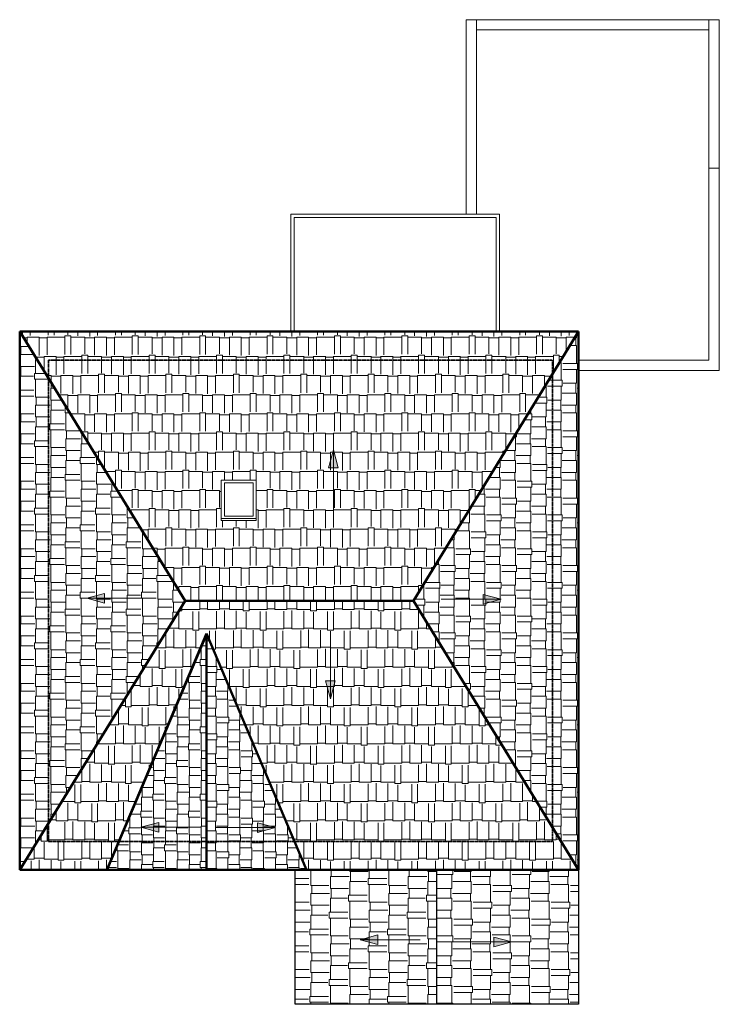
# Model space of a CAD drawing. Header units: inches. Extents: x -257 to 185, y -155 to 466.
import ezdxf

# ---------------------------------------------------------------- set-up
doc = ezdxf.new("R2010")
doc.units = ezdxf.units.IN
doc.header["$MEASUREMENT"] = 0
doc.linetypes.add('Hidden', pattern=[0.28125, 0.1875, -0.09375])
for name, color, linetype, lineweight in [('A-CLNG', 13, 'Continuous', 9), ('A-DETL', 90, 'Continuous', 9), ('A-FLOR-HRAL', 11, 'Continuous', 9), ('A-GENM', 13, 'Continuous', 9), ('A-ROOF', 132, 'Continuous', 9), ('A-ROOF-PATT', 132, 'Continuous', 9), ('A-WALL', 90, 'Continuous', 9), ('G-ANNO-DIMS', 111, 'Continuous', 9)]:
    doc.layers.add(name, color=color, linetype=linetype, lineweight=lineweight)

# ---------------------------------------------------------------- blocks, each defined once
blk = doc.blocks.new('Top Rail Type - Top Rail_Internal_-3092656-105 - Roof Plan')
at = {"layer": 'A-FLOR-HRAL'}
for p, q in [((-85.53, 269.5), (-85.53, 343.54)), ((-85.53, 343.54), (45.94, 343.54)), ((45.94, 343.54), (45.94, 269.5)), ((-83.56, 341.57), (-83.56, 269.5)), ((43.97, 341.57), (-83.56, 341.57)), ((43.97, 269.5), (43.97, 341.57))]:
    blk.add_line(p, q, dxfattribs=at)
blk = doc.blocks.new('Top Rail Type - Top Rail_Internal_-V1-105 - Roof Plan')
at = {"layer": 'A-FLOR-HRAL'}
for p, q in [((-85.53, 343.54), (45.94, 343.54)), ((-85.53, 269.5), (-85.53, 343.54)), ((45.94, 343.54), (45.94, 269.5)), ((-83.56, 341.57), (43.97, 341.57)), ((-83.56, 269.5), (-83.56, 341.57)), ((43.97, 341.57), (43.97, 269.5))]:
    blk.add_line(p, q, dxfattribs=at)
blk = doc.blocks.new('FP_2-105 - Roof Plan')
at = {"layer": 'A-ROOF-PATT'}
for p, q in [((-256.55, -54), (-256.65, -54)), ((-256.55, -65.25), (-256.65, -65.25)), ((-256.55, -69), (-256.65, -69))]:
    blk.add_line(p, q, dxfattribs=at)
blk = doc.blocks.new('Skylite - METAL-3348455-105 - Roof Plan')
at = {"layer": 'A-GENM'}
for p, q in [((-107.48, 175.67), (-129.48, 175.67)), ((-129.48, 175.67), (-129.48, 151.46)), ((-127.51, 174.08), (-127.51, 153.05)), ((-109.45, 174.08), (-127.51, 174.08)), ((-127.51, 153.05), (-127.51, 174.08)), ((-127.51, 174.08), (-109.45, 174.08)), ((-109.45, 153.05), (-109.45, 174.08)), ((-109.45, 174.08), (-109.45, 153.05)), ((-107.48, 151.46), (-107.48, 175.67)), ((-129.48, 151.46), (-107.48, 151.46)), ((-129.48, 151.46), (-129.48, 150.29)), ((-127.51, 153.05), (-109.45, 153.05)), ((-109.45, 153.05), (-127.51, 153.05)), ((-107.48, 150.29), (-107.48, 151.46))]:
    blk.add_line(p, q, dxfattribs=at)

msp = doc.modelspace()

# ---------------------------------------------------------------- hatches: boundary and pattern name
at = {"layer": 'A-ROOF-PATT'}
h = msp.add_hatch(dxfattribs=at)
h.set_pattern_fill('FP_1', color=256, style=0, pattern_type=2)
h.set_pattern_definition([(180, (0, 84.351), (-31.875, -12.108), [7.5, -6.25, 8.75, -3.75, -16.25]), (180, (0, 84.351), (-31.875, -12.108), [-26.25, 11.25, -5]), (180, (-7.5, 83.847), (-31.875, -12.108), [6.25, -23.75, 5, -7.5]), (180, (-22.5, 85.108), (-31.875, -12.108), [3.75, -38.75]), (270, (0, 84.351), (10.625, -12.108), [11.604, -36.83]), (270, (-7.5, 84.351), (10.625, -12.108), [11.352, -37.082]), (270, (-13.75, 84.351), (10.625, -12.108), [10.595, -37.839]), (270, (-22.5, 85.108), (10.625, -12.108), [11.604, -36.83]), (270, (-26.25, 85.108), (10.625, -12.108), [11.604, -36.83]), (270, (-37.5, 84.351), (10.625, -12.108), [11.099, -37.334])])
h.paths.add_polyline_path([(-8.27, 99.63), (95.95, 269.5), (-256.55, 269.5), (-152.32, 99.63), (-11.22, 99.63)], flags=0)
h.paths.add_polyline_path([(-107.48, 150.29), (-129.48, 150.29), (-129.48, 175.67), (-107.48, 175.67), (-107.48, 151.46)], flags=0)
h = msp.add_hatch(dxfattribs=at)
h.set_pattern_fill('FP_2', color=256, style=0, pattern_type=2)
h.set_pattern_definition([(270, (-140.691, 0), (9.642, -31.875), [7.5, -6.25, 8.75, -3.75, -16.25]), (270, (-140.691, 0), (9.642, -31.875), [-26.25, 11.25, -5]), (270, (-140.289, -7.5), (9.642, -31.875), [6.25, -23.75, 5, -7.5]), (270, (-141.293, -22.5), (9.642, -31.875), [3.75, -38.75]), (0, (-140.691, 0), (9.642, 10.625), [9.24, -29.327]), (0, (-140.691, -7.5), (9.642, 10.625), [9.039, -29.528]), (0, (-140.691, -13.75), (9.642, 10.625), [8.437, -30.131]), (0, (-141.293, -22.5), (9.642, 10.625), [9.24, -29.327]), (0, (-141.293, -26.25), (9.642, 10.625), [9.24, -29.327]), (0, (-140.691, -37.5), (9.642, 10.625), [8.838, -29.729])])
h.paths.add_polyline_path([(-256.55, -70.25), (-152.32, 99.63), (-256.55, 269.5), (-256.55, 119.39)], flags=0)
h = msp.add_hatch(dxfattribs=at)
h.set_pattern_fill('FP_3', color=256, style=0, pattern_type=2)
h.set_pattern_definition([(90, (46.45, 0), (-9.642, 31.875), [7.5, -6.25, 8.75, -3.75, -16.25]), (90, (46.45, 0), (-9.642, 31.875), [-26.25, 11.25, -5]), (90, (46.048, 7.5), (-9.642, 31.875), [6.25, -23.75, 5, -7.5]), (90, (47.053, 22.5), (-9.642, 31.875), [3.75, -38.75]), (180, (46.45, 0), (-9.642, -10.625), [9.24, -29.327]), (180, (46.45, 7.5), (-9.642, -10.625), [9.039, -29.528]), (180, (46.45, 13.75), (-9.642, -10.625), [8.437, -30.131]), (180, (47.053, 22.5), (-9.642, -10.625), [9.24, -29.327]), (180, (47.053, 26.25), (-9.642, -10.625), [9.24, -29.327]), (180, (46.45, 37.5), (-9.642, -10.625), [8.838, -29.729])])
h.paths.add_polyline_path([(95.95, -70.25), (95.95, 269.5), (-8.27, 99.63), (92.75, -65.03)], flags=0)
h = msp.add_hatch(dxfattribs=at)
h.set_pattern_fill('FP_4', color=256, style=0, pattern_type=2)
h.set_pattern_definition([(0, (0, -14.936), (31.875, 12.108), [7.5, -6.25, 8.75, -3.75, -16.25]), (0, (0, -14.936), (31.875, 12.108), [-26.25, 11.25, -5]), (0, (7.5, -14.431), (31.875, 12.108), [6.25, -23.75, 5, -7.5]), (0, (22.5, -15.693), (31.875, 12.108), [3.75, -38.75]), (90, (0, -14.936), (-10.625, 12.108), [11.604, -36.83]), (90, (7.5, -14.936), (-10.625, 12.108), [11.352, -37.082]), (90, (13.75, -14.936), (-10.625, 12.108), [10.595, -37.839]), (90, (22.5, -15.693), (-10.625, 12.108), [11.604, -36.83]), (90, (26.25, -15.693), (-10.625, 12.108), [11.604, -36.83]), (90, (37.5, -14.936), (-10.625, 12.108), [11.099, -37.334])])
h.paths.add_polyline_path([(95.95, -70.25), (-8.27, 99.63), (-152.32, 99.63), (-256.55, -70.25), (-201.04, -70.25), (-138.38, 78.17), (-75.73, -70.25), (92.75, -70.25)], flags=0)
h = msp.add_hatch(dxfattribs=at)
h.set_pattern_fill('FP_8', color=256, style=0, pattern_type=2)
h.set_pattern_definition([(270, (-142.253, 0), (7.5, -31.875), [7.5, -6.25, 8.75, -3.75, -16.25]), (270, (-142.253, 0), (7.5, -31.875), [-26.25, 11.25, -5]), (270, (-141.941, -7.5), (7.5, -31.875), [6.25, -23.75, 5, -7.5]), (270, (-142.722, -22.5), (7.5, -31.875), [3.75, -38.75]), (0, (-142.253, 0), (7.5, 10.625), [7.188, -22.813]), (0, (-142.253, -7.5), (7.5, 10.625), [7.031, -22.969]), (0, (-142.253, -13.75), (7.5, 10.625), [6.563, -23.438]), (0, (-142.722, -22.5), (7.5, 10.625), [7.188, -22.813]), (0, (-142.722, -26.25), (7.5, 10.625), [7.188, -22.813]), (0, (-142.253, -37.5), (7.5, 10.625), [6.875, -23.125])])
h.paths.add_polyline_path([(-193.44, -52.25), (-138.38, -52.25), (-138.38, 78.17), (-192.78, -50.7)], flags=0)
h = msp.add_hatch(dxfattribs=at)
h.set_pattern_fill('FP_7', color=256, style=0, pattern_type=2)
h.set_pattern_definition([(90, (-65.291, 0), (-7.5, 31.875), [7.5, -6.25, 8.75, -3.75, -16.25]), (90, (-65.291, 0), (-7.5, 31.875), [-26.25, 11.25, -5]), (90, (-65.603, 7.5), (-7.5, 31.875), [6.25, -23.75, 5, -7.5]), (90, (-64.822, 22.5), (-7.5, 31.875), [3.75, -38.75]), (180, (-65.291, 0), (-7.5, -10.625), [7.188, -22.813]), (180, (-65.291, 7.5), (-7.5, -10.625), [7.031, -22.969]), (180, (-65.291, 13.75), (-7.5, -10.625), [6.563, -23.438]), (180, (-64.822, 22.5), (-7.5, -10.625), [7.188, -22.813]), (180, (-64.822, 26.25), (-7.5, -10.625), [7.188, -22.813]), (180, (-65.291, 37.5), (-7.5, -10.625), [6.875, -23.125])])
h.paths.add_polyline_path([(-115.2, -52.25), (-83.32, -52.25), (-138.38, 78.17), (-138.38, -52.25)], flags=0)
h = msp.add_hatch(dxfattribs=at)
h.set_pattern_fill('FP_5', color=256, style=0, pattern_type=2)
h.set_pattern_definition([(270, (-142.259, 0), (7.5, -31.875), [7.5, -6.25, 8.75, -3.75, -16.25]), (270, (-142.259, 0), (7.5, -31.875), [-26.25, 11.25, -5]), (270, (-141.947, -7.5), (7.5, -31.875), [6.25, -23.75, 5, -7.5]), (270, (-142.728, -22.5), (7.5, -31.875), [3.75, -38.75]), (0, (-142.259, 0), (7.5, 10.625), [7.187, -22.812]), (0, (-142.259, -7.5), (7.5, 10.625), [7.031, -22.969]), (0, (-142.259, -13.75), (7.5, 10.625), [6.562, -23.437]), (0, (-142.728, -22.5), (7.5, 10.625), [7.187, -22.812]), (0, (-142.728, -26.25), (7.5, 10.625), [7.187, -22.812]), (0, (-142.259, -37.5), (7.5, 10.625), [6.875, -23.125])])
h.paths.add_polyline_path([(-138.39, -70.25), (-138.39, -52.25), (-193.44, -52.25), (-201.04, -70.25), (-156.79, -70.25)], flags=0)
h = msp.add_hatch(dxfattribs=at)
h.set_pattern_fill('FP_6', color=256, style=0, pattern_type=2)
h.set_pattern_definition([(90, (-65.3, 0), (-7.5, 31.875), [7.5, -6.25, 8.75, -3.75, -16.25]), (90, (-65.3, 0), (-7.5, 31.875), [-26.25, 11.25, -5]), (90, (-65.613, 7.5), (-7.5, 31.875), [6.25, -23.75, 5, -7.5]), (90, (-64.831, 22.5), (-7.5, 31.875), [3.75, -38.75]), (180, (-65.3, 0), (-7.5, -10.625), [7.188, -22.813]), (180, (-65.3, 7.5), (-7.5, -10.625), [7.031, -22.969]), (180, (-65.3, 13.75), (-7.5, -10.625), [6.563, -23.438]), (180, (-64.831, 22.5), (-7.5, -10.625), [7.188, -22.813]), (180, (-64.831, 26.25), (-7.5, -10.625), [7.188, -22.813]), (180, (-65.3, 37.5), (-7.5, -10.625), [6.875, -23.125])])
h.paths.add_polyline_path([(-75.73, -70.25), (-83.33, -52.25), (-138.39, -52.25), (-138.39, -70.25), (-94.4, -70.25)], flags=0)
h = msp.add_hatch(dxfattribs=at)
h.set_pattern_fill('FP_9', color=256, style=0, pattern_type=2)
h.set_pattern_definition([(270, (-72.967, 0), (12.287, -31.875), [7.5, -6.25, 8.75, -3.75, -16.25]), (270, (-72.967, 0), (12.287, -31.875), [-26.25, 11.25, -5]), (270, (-72.455, -7.5), (12.287, -31.875), [6.25, -23.75, 5, -7.5]), (270, (-73.735, -22.5), (12.287, -31.875), [3.75, -38.75]), (0, (-72.967, 0), (12.287, 10.625), [11.775, -37.374]), (0, (-72.967, -7.5), (12.287, 10.625), [11.519, -37.63]), (0, (-72.967, -13.75), (12.287, 10.625), [10.751, -38.398]), (0, (-73.735, -22.5), (12.287, 10.625), [11.775, -37.374]), (0, (-73.735, -26.25), (12.287, 10.625), [11.775, -37.374]), (0, (-72.967, -37.5), (12.287, 10.625), [11.263, -37.886])])
h.paths.add_polyline_path([(6.58, -155), (6.58, -70.25), (-82.8, -70.25), (-82.8, -155), (-73.61, -155)], flags=0)
h = msp.add_hatch(dxfattribs=at)
h.set_pattern_fill('FP_10', color=256, style=0, pattern_type=2)
h.set_pattern_definition([(90, (77.295, 0), (-12.287, 31.875), [7.5, -6.25, 8.75, -3.75, -16.25]), (90, (77.295, 0), (-12.287, 31.875), [-26.25, 11.25, -5]), (90, (76.783, 7.5), (-12.287, 31.875), [6.25, -23.75, 5, -7.5]), (90, (78.063, 22.5), (-12.287, 31.875), [3.75, -38.75]), (180, (77.295, 0), (-12.287, -10.625), [11.775, -37.374]), (180, (77.295, 7.5), (-12.287, -10.625), [11.519, -37.63]), (180, (77.295, 13.75), (-12.287, -10.625), [10.751, -38.398]), (180, (78.063, 22.5), (-12.287, -10.625), [11.775, -37.374]), (180, (78.063, 26.25), (-12.287, -10.625), [11.775, -37.374]), (180, (77.295, 37.5), (-12.287, -10.625), [11.263, -37.886])])
h.paths.add_polyline_path([(95.95, -155), (95.95, -70.25), (6.58, -70.25), (6.58, -155)], flags=0)
at = {"layer": 'G-ANNO-DIMS'}
for points in [[(-58.75, 194.88), (-61.79, 183.54), (-55.71, 183.54)], [(-214.4, 101.25), (-203.06, 98.21), (-203.06, 104.29)], [(47.01, 100.62), (35.68, 103.66), (35.68, 97.59)], [(-60.62, 37.78), (-57.59, 49.11), (-63.66, 49.11)], [(-180.13, -43.3), (-168.79, -46.34), (-168.79, -40.27)], [(-95.23, -43.53), (-106.57, -40.49), (-106.57, -46.57)], [(-41.96, -114.3), (-30.62, -117.34), (-30.62, -111.26)], [(53.73, -115.62), (42.4, -112.59), (42.4, -118.66)]]:
    msp.add_hatch(color=256, dxfattribs=at).paths.add_polyline_path(points, flags=0)

# ---------------------------------------------------------------- linework, layer by layer
at = {"layer": 'A-CLNG'}
msp.add_line((178.2, 459.81), (31.45, 459.81), dxfattribs=at)
at = {"layer": 'A-DETL', "lineweight": 50}
for p, q in [((-152.32, 99.63), (-256.55, 269.5)), ((-256.55, 269.5), (-256.55, -70.25)), ((-256.55, 269.5), (95.95, 269.5)), ((-8.27, 99.63), (95.95, 269.5)), ((95.95, -70.25), (95.95, 269.5)), ((-152.32, 99.63), (-256.55, -70.25)), ((-8.27, 99.63), (-152.32, 99.63)), ((-8.27, 99.63), (95.95, -70.25)), ((-138.74, 79), (-201.74, -70.25)), ((-75.73, -70.25), (-138.74, 79)), ((-138.74, 79), (-138.74, -70.25)), ((-256.55, -70.25), (95.95, -70.25))]:
    msp.add_line(p, q, dxfattribs=at)
at = {"layer": 'A-DETL', "color": 7, "linetype": 'Hidden', "lineweight": 35}
for p, q in [((-238.55, -52.25), (-238.55, 251.5)), ((-238.55, 251.5), (79.45, 251.5)), ((79.45, 251.5), (79.45, -52.25)), ((79.45, -52.25), (-238.55, -52.25))]:
    msp.add_line(p, q, dxfattribs=at)
at = {"layer": 'A-DETL', "lineweight": 25}
for p, q in [((-82.8, -155), (-82.8, -70.25)), ((6.58, -155), (6.58, -70.25)), ((95.95, -70.25), (95.95, -155)), ((95.95, -155), (-82.8, -155))]:
    msp.add_line(p, q, dxfattribs=at)
at = {"layer": 'A-ROOF'}
for p, q in [((-85.55, 342.56), (-85.55, 269.5)), ((45.95, 269.5), (45.95, 342.56)), ((95.95, 269.5), (-256.55, 269.5)), ((-256.55, 269.5), (-152.32, 99.63)), ((-256.55, 269.5), (-256.55, -70.25)), ((-8.27, 99.63), (95.95, 269.5)), ((95.95, -155), (95.95, 269.5)), ((-107.48, 150.29), (-129.48, 150.29)), ((-256.55, -70.25), (-152.32, 99.63)), ((-152.32, 99.63), (-8.27, 99.63)), ((-8.27, 99.63), (95.95, -70.25)), ((-193.44, -52.25), (-138.38, 78.17)), ((-138.38, 78.17), (-83.32, -52.25)), ((-138.38, 78.17), (-138.38, -52.25)), ((-193.44, -52.25), (-201.04, -70.25)), ((-138.39, -70.25), (-138.39, -52.25)), ((-75.73, -70.25), (-83.33, -52.25)), ((-256.55, -70.25), (95.95, -70.25)), ((-82.8, -70.25), (-82.8, -155)), ((6.58, -155), (6.58, -70.25)), ((-82.8, -155), (95.95, -155))]:
    msp.add_line(p, q, dxfattribs=at)
at = {"layer": 'A-WALL'}
for p, q in [((24.95, 466.31), (184.7, 466.31)), ((24.95, 343.54), (24.95, 466.31)), ((31.45, 466.31), (31.45, 343.54)), ((178.2, 251.5), (178.2, 466.31)), ((184.7, 466.31), (184.7, 245)), ((184.7, 372.66), (178.2, 372.66)), ((95.95, 251.5), (178.2, 251.5)), ((184.7, 245), (95.95, 245))]:
    msp.add_line(p, q, dxfattribs=at)
at = {"layer": 'G-ANNO-DIMS'}
for p, q in [((-58.75, 194.88), (-61.79, 183.54)), ((-55.71, 183.54), (-58.75, 194.88)), ((-58.75, 157), (-58.75, 194.88)), ((-61.79, 183.54), (-55.71, 183.54)), ((-203.06, 104.29), (-214.4, 101.25)), ((-214.4, 101.25), (-203.06, 98.21)), ((-176.52, 101.25), (-214.4, 101.25)), ((-203.06, 98.21), (-203.06, 104.29)), ((9.14, 100.62), (47.01, 100.62)), ((47.01, 100.62), (35.68, 103.66)), ((35.68, 103.66), (35.68, 97.59)), ((35.68, 97.59), (47.01, 100.62)), ((-60.62, 75.65), (-60.62, 37.78)), ((-57.59, 49.11), (-63.66, 49.11)), ((-63.66, 49.11), (-60.62, 37.78)), ((-60.62, 37.78), (-57.59, 49.11)), ((-168.79, -40.27), (-180.13, -43.3)), ((-180.13, -43.3), (-168.79, -46.34)), ((-142.25, -43.3), (-180.13, -43.3)), ((-168.79, -46.34), (-168.79, -40.27)), ((-95.23, -43.53), (-106.57, -40.49)), ((-106.57, -40.49), (-106.57, -46.57)), ((-133.1, -43.53), (-95.23, -43.53)), ((-106.57, -46.57), (-95.23, -43.53)), ((-30.62, -111.26), (-41.96, -114.3)), ((-30.62, -117.34), (-30.62, -111.26)), ((-41.96, -114.3), (-30.62, -117.34)), ((-4.09, -114.3), (-41.96, -114.3)), ((15.86, -115.62), (53.73, -115.62)), ((53.73, -115.62), (42.4, -112.59)), ((42.4, -112.59), (42.4, -118.66)), ((42.4, -118.66), (53.73, -115.62))]:
    msp.add_line(p, q, dxfattribs=at)

# ---------------------------------------------------------------- block references
at = {"layer": 'A-FLOR-HRAL'}
for name in ['Top Rail Type - Top Rail_Internal_-3092656-105 - Roof Plan', 'Top Rail Type - Top Rail_Internal_-V1-105 - Roof Plan']:
    msp.add_blockref(name, (0, 0), dxfattribs=at)
at = {"layer": 'A-GENM'}
msp.add_blockref('Skylite - METAL-3348455-105 - Roof Plan', (0, 0), dxfattribs=at)
at = {"layer": 'A-ROOF'}
msp.add_blockref('FP_2-105 - Roof Plan', (0, 0), dxfattribs=at)

doc.saveas('drawing.dxf')
